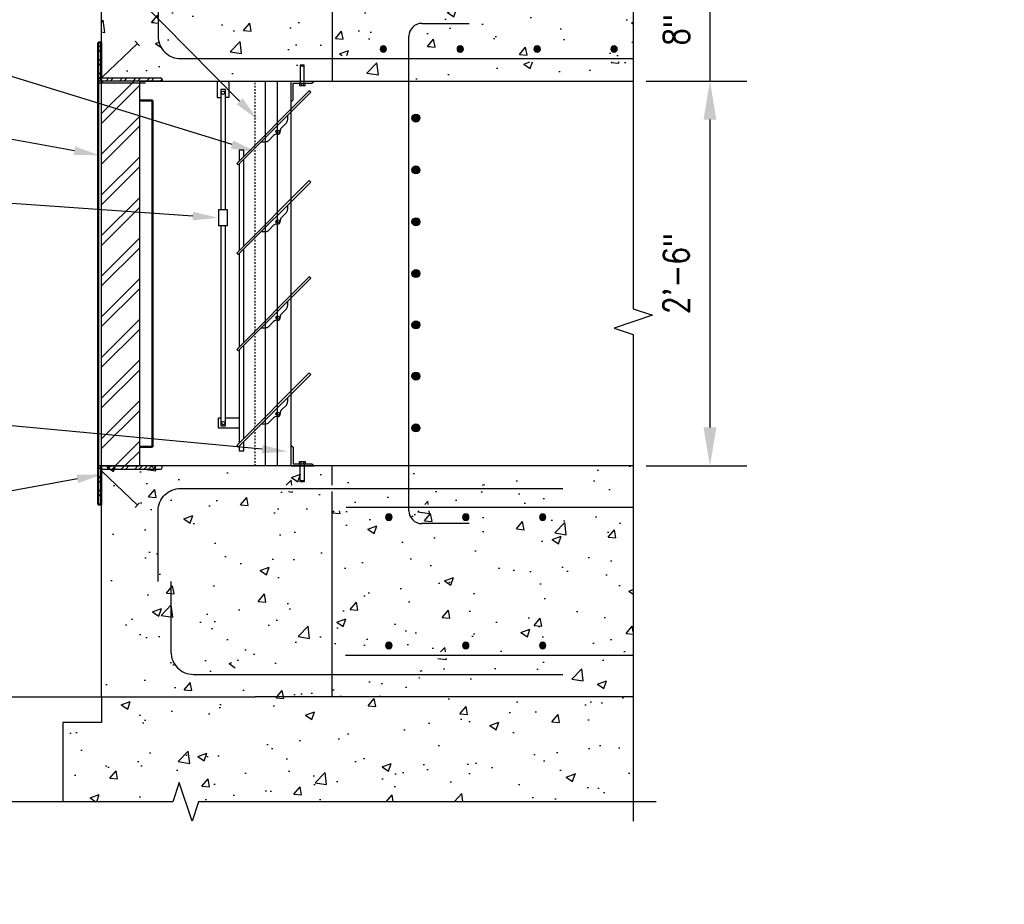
# Model space of a CAD drawing. Header units: inches. Extents: x -283 to 1505, y -272 to 93.
# Tile 5 of 24: x 313 to 390, y -10 to 58. Entities that reach past the tile are written whole.
import ezdxf
from ezdxf import colors
from ezdxf.entities.mleader import LeaderData, LeaderLine
from ezdxf.math import Vec2, Vec3

# ---------------------------------------------------------------- set-up
doc = ezdxf.new("R2010")
doc.units = ezdxf.units.IN
doc.header["$MEASUREMENT"] = 0
doc.linetypes.add('Dash', pattern=[0.25, 0.125, -0.125])
for name, color, linetype in [('A-ANNO-DIMS', 1, 'Continuous'), ('A-DETL', 3, 'Continuous'), ('A-DETL-GENF', 3, 'Continuous'), ('A-DETL-MEDM', 3, 'Continuous'), ('A-DETL-THIN', 1, 'Continuous'), ('A-DETL-WIDE', 4, 'Continuous'), ('A-FLOR', 5, 'Continuous'), ('A-FLOR-PATT', 8, 'Continuous'), ('A-WALL', 5, 'Continuous'), ('A-WALL-PATT', 8, 'Continuous'), ('G-ANNO-SYMB', 2, 'Continuous'), ('G-ANNO-TEXT', 2, 'Continuous'), ('M-EQPM', 2, 'Continuous')]:
    doc.layers.add(name, color=color, linetype=linetype)
doc.styles.add('Annotative', font='romans.shx', dxfattribs={"width": 0.8, "height": 0.125})
doc.dimstyles.new('Annotative', dxfattribs={"dimscale": 0, "dimtxt": 0.125, "dimasz": 0.125, "dimexe": 0.18, "dimexo": 0.0625, "dimgap": 0.09, "dimtad": 1, "dimdec": 3, "dimzin": 3, "dimdsep": 46, "dimlunit": 4, "dimtxsty": 'Annotative', "dimcen": 0.09, "dimclrt": 2, "dimazin": 2, "dimtfac": 1, "dimtdec": 3, "dimtmove": 0, "dimatfit": 0, "dimfxl": 1, "dimtfill": 1, "dimfrac": 2, "dimtolj": 1, "dimtzin": 0, "dimarcsym": 0})
pattern_1 = [(50, (-513.4426, 5.676), (7.1726, -0.62752), [0.75, -8.25]), (355, (-513.4426, 5.676), (-1.387513, 7.52192), [0.6, -6.6]), (100.4514, (-512.845, 5.6235), (5.78509, 6.8944), [0.6374, -7.01142]), (46.1842, (-513.443, 7.676), (10.67241, -1.65519), [1.125, -12.375]), (96.6356, (-512.553, 7.538), (9.34662, 9.74119), [0.9561, -10.51714]), (351.1842, (-513.443, 7.676), (9.34662, 9.74119), [0.9, -9.9]), (21, (-512.4426, 7.176), (5.96907, -4.02619), [0.75, -8.25]), (326, (-512.4426, 7.176), (2.433153, 7.2515), [0.6, -6.6]), (71.4514, (-511.945, 6.84), (8.402224, 3.22531), [0.6374, -7.01142]), (37.5, (-513.4426, 5.6758), (0.1215986, 3.3289385), [0, -6.52, 0, -6.7, 0, -6.625]), (7.5, (-513.4426, 5.6758), (2.630695, 3.944117), [0, -3.82, 0, -6.37, 0, -2.525]), (327.5, (-515.6726, 5.6758), (5.338224, -0.225549), [0, -2.5, 0, -7.8, 0, -10.35]), (317.5, (-516.6726, 5.6758), (5.831862, 1.00105), [0, -3.25, 0, -5.18, 0, -7.35])]

# ---------------------------------------------------------------- blocks, each defined once
blk = doc.blocks.new('USM_Louver - USM_Louver-1291320-Section 14')
at = {"layer": 'M-EQPM', "lineweight": 50}
for p, q in [((832.956, 15), (832.956, 51)), ((833.206, 51), (832.956, 51)), ((833.206, 51), (833.206, 48)), ((836.206, 46.5), (837.206, 46.5)), ((837.206, 46.5), (837.206, 19.5)), ((837.206, 19.5), (836.206, 19.5)), ((833.206, 18), (833.206, 15)), ((833.206, 15), (832.956, 15))]:
    blk.add_line(p, q, dxfattribs=at)
blk = doc.blocks.new('Reinforcing Bar Section_USACE - __4-599888-Section 14')
at = {"layer": 'A-DETL-GENF'}
blk.add_hatch(color=256, dxfattribs=at).paths.add_polyline_path([(873.262, 53.256), (873.362, 53.305), (873.431, 53.392), (873.456, 53.5), (873.431, 53.608), (873.362, 53.695), (873.262, 53.744), (873.15, 53.744), (873.05, 53.695), (872.981, 53.608), (872.956, 53.5), (872.981, 53.392), (873.05, 53.305), (873.15, 53.256)])
for start, end in [(0, 180), (180, 0)]:
    blk.add_arc((873.206, 53.5), 0.25, start, end, dxfattribs=at)
blk = doc.blocks.new('*D32')
at = {"layer": 'A-ANNO-DIMS', "color": 0, "lineweight": -2, "transparency": 16777216}
for p, q in [((362.263, 53.676), (370.123, 53.676)), ((367.243, 50.676), (367.243, 26.676)), ((362.263, 23.676), (370.123, 23.676))]:
    blk.add_line(p, q, dxfattribs=at)
at = {"layer": 'A-ANNO-DIMS', "color": 0, "transparency": 16777216}
for points in [[(366.743, 50.676), (367.743, 50.676), (367.243, 53.676)], [(366.743, 26.676), (367.743, 26.676), (367.243, 23.676)]]:
    blk.add_solid(points, dxfattribs=at)
at = {"layer": 'Defpoints', "color": 0, "transparency": 16777216}
for p in [(361.263, 53.676), (361.263, 23.676), (367.243, 23.676)]:
    blk.add_point(p, dxfattribs=at)
at = {"layer": 'A-ANNO-DIMS', "color": 2, "lineweight": -3, "transparency": 16777216, "insert": (364.613, 38.676), "char_height": 2, "attachment_point": 5, "rotation": 90, "style": 'Annotative', "bg_fill": 3, "box_fill_scale": 1.25, "bg_fill_color": 256, "bg_fill_true_color": 13158600, "bg_fill_transparency": 0}
blk.add_mtext('\\A1;2\'-6"', dxfattribs=at)
blk = doc.blocks.new('*D28')
at = {"layer": 'A-ANNO-DIMS', "color": 0, "lineweight": -2, "transparency": 16777216}
for p, q in [((367.241, 64.676), (367.241, 67.676)), ((362.263, 61.676), (370.121, 61.676)), ((367.241, 61.676), (367.241, 53.676)), ((362.263, 53.676), (370.121, 53.676)), ((367.241, 50.676), (367.241, 47.676))]:
    blk.add_line(p, q, dxfattribs=at)
at = {"layer": 'A-ANNO-DIMS', "color": 0, "transparency": 16777216}
for points in [[(366.741, 64.676), (367.741, 64.676), (367.241, 61.676)], [(366.741, 50.676), (367.741, 50.676), (367.241, 53.676)]]:
    blk.add_solid(points, dxfattribs=at)
at = {"layer": 'Defpoints', "color": 0, "transparency": 16777216}
for p in [(361.263, 61.676), (361.263, 53.676), (367.241, 53.676)]:
    blk.add_point(p, dxfattribs=at)
at = {"layer": 'A-ANNO-DIMS', "color": 2, "lineweight": -3, "transparency": 16777216, "insert": (364.61, 57.676), "char_height": 2, "attachment_point": 5, "rotation": 90, "style": 'Annotative', "bg_fill": 3, "box_fill_scale": 1.25, "bg_fill_color": 256, "bg_fill_true_color": 13158600, "bg_fill_transparency": 0}
blk.add_mtext('\\A1;8"', dxfattribs=at)
blk = doc.blocks.new('Reinforcing Bar Section_USACE - __5-V7-INTERIOR COLUMN SECTION')
h = blk.add_hatch(color=256)
h.dxf.hatch_style = 1
h.paths.add_polyline_path([(0.3125, 0, 1), (-0.3125, 0, 1)])
blk.add_circle((0, 0), 0.3125)

msp = doc.modelspace()

# ---------------------------------------------------------------- hatches: boundary and pattern name
at = {"layer": 'A-DETL', "lineweight": -3}
h = msp.add_hatch(dxfattribs=at)
h.set_pattern_fill('FP_2', color=8, style=0, pattern_type=2)
h.set_pattern_definition([(45, (619.7634, 40.6688), (-1.58392, 1.58392), []), (45, (619.7634, 43.0688), (-1.58392, 1.58392), [])])
h.paths.add_polyline_path([(322.7634, 23.6758), (322.7634, 53.6758), (319.7634, 53.6758), (319.7634, 23.6758)])
at = {"layer": 'A-FLOR-PATT', "lineweight": -3}
h = msp.add_hatch(dxfattribs=at)
h.set_pattern_fill('AR-CONC', color=8, style=0)
h.set_pattern_definition(pattern_1)
h.paths.add_polyline_path([(345.0372, 53.6758), (361.2634, 53.6758), (361.2634, 55.1758), (331.7634, 55.1758), (331.7634, 53.6758), (335.7386, 53.6758)])
h.paths.add_polyline_path([(331.7634, 55.6758), (361.2634, 55.6758), (361.2634, 59.6758), (331.7634, 59.6758), (331.7634, 55.7658)])
h.paths.add_polyline_path([(335.7386, 55.932), (335.7077, 55.932), (335.6075, 55.9803), (335.5381, 56.0673), (335.5134, 56.1758), (335.5381, 56.2842), (335.6075, 56.3712), (335.7077, 56.4195), (335.819, 56.4195), (335.9192, 56.3712), (335.9886, 56.2842), (336.0134, 56.1758), (335.9886, 56.0673), (335.9192, 55.9803), (335.819, 55.932)])
h.paths.add_polyline_path([(341.819, 55.932), (341.7077, 55.932), (341.6075, 55.9803), (341.5381, 56.0673), (341.5134, 56.1758), (341.5381, 56.2842), (341.6075, 56.3712), (341.7077, 56.4195), (341.819, 56.4195), (341.9192, 56.3712), (341.9886, 56.2842), (342.0134, 56.1758), (341.9886, 56.0673), (341.9192, 55.9803)])
h.paths.add_polyline_path([(347.819, 55.932), (347.7077, 55.932), (347.6075, 55.9803), (347.5381, 56.0673), (347.5134, 56.1758), (347.5381, 56.2842), (347.6075, 56.3712), (347.7077, 56.4195), (347.819, 56.4195), (347.9192, 56.3712), (347.9886, 56.2842), (348.0134, 56.1758), (347.9886, 56.0673), (347.9192, 55.9803)])
h.paths.add_polyline_path([(353.819, 55.932), (353.7077, 55.932), (353.6075, 55.9803), (353.5381, 56.0673), (353.5134, 56.1758), (353.5381, 56.2842), (353.6075, 56.3712), (353.7077, 56.4195), (353.819, 56.4195), (353.9192, 56.3712), (353.9886, 56.2842), (354.0134, 56.1758), (353.9886, 56.0673), (353.9192, 55.9803)])
h.paths.add_polyline_path([(359.7077, 55.932), (359.6075, 55.9803), (359.5381, 56.0673), (359.5134, 56.1758), (359.5381, 56.2842), (359.6075, 56.3712), (359.7077, 56.4195), (359.819, 56.4195), (359.9192, 56.3712), (359.9886, 56.2842), (360.0134, 56.1758), (359.9886, 56.0673), (359.9192, 55.9803), (359.819, 55.932)])
h.paths.add_polyline_path([(335.7077, 58.932), (335.6075, 58.9803), (335.5381, 59.0673), (335.5134, 59.1758), (335.5381, 59.2842), (335.6075, 59.3712), (335.7077, 59.4195), (335.819, 59.4195), (335.9192, 59.3712), (335.9886, 59.2842), (336.0134, 59.1758), (335.9886, 59.0673), (335.9192, 58.9803), (335.819, 58.932), (335.7386, 58.932)])
h.paths.add_polyline_path([(341.7077, 58.932), (341.6075, 58.9803), (341.5381, 59.0673), (341.5134, 59.1758), (341.5381, 59.2842), (341.6075, 59.3712), (341.7077, 59.4195), (341.819, 59.4195), (341.9192, 59.3712), (341.9886, 59.2842), (342.0134, 59.1758), (341.9886, 59.0673), (341.9192, 58.9803), (341.819, 58.932)])
h.paths.add_polyline_path([(347.7077, 58.932), (347.6075, 58.9803), (347.5381, 59.0673), (347.5134, 59.1758), (347.5381, 59.2842), (347.6075, 59.3712), (347.7077, 59.4195), (347.819, 59.4195), (347.9192, 59.3712), (347.9886, 59.2842), (348.0134, 59.1758), (347.9886, 59.0673), (347.9192, 58.9803), (347.819, 58.932)])
h.paths.add_polyline_path([(353.819, 58.932), (353.7077, 58.932), (353.6075, 58.9803), (353.5381, 59.0673), (353.5134, 59.1758), (353.5381, 59.2842), (353.6075, 59.3712), (353.7077, 59.4195), (353.819, 59.4195), (353.9192, 59.3712), (353.9886, 59.2842), (354.0134, 59.1758), (353.9886, 59.0673), (353.9192, 58.9803)])
h.paths.add_polyline_path([(359.7077, 58.932), (359.6075, 58.9803), (359.5381, 59.0673), (359.5134, 59.1758), (359.5381, 59.2842), (359.6075, 59.3712), (359.7077, 59.4195), (359.819, 59.4195), (359.9192, 59.3712), (359.9886, 59.2842), (360.0134, 59.1758), (359.9886, 59.0673), (359.9192, 58.9803), (359.819, 58.932)])
h.paths.add_polyline_path([(353.9192, 60.1758), (361.2634, 60.1758), (361.2634, 61.6758), (331.7634, 61.6758), (331.7634, 60.1758), (353.819, 60.1758)])
h = msp.add_hatch(dxfattribs=at)
h.set_pattern_fill('AR-CONC', color=8, style=0)
h.set_pattern_definition(pattern_1)
h.paths.add_polyline_path([(337.7634, -0.3242), (361.2634, -0.3242), (361.2634, 8.6758), (333.0706, 8.6758), (333.0706, 9.1758), (361.2634, 9.1758), (361.2634, 20.1758), (333.0706, 20.1824), (333.0706, 20.6758), (361.2634, 20.6758), (361.2634, 23.6758), (337.7634, 23.6758), (337.7634, 22.1758), (355.7634, 22.1758), (355.7634, 21.6758), (337.7634, 21.6758), (337.7634, 7.6758), (355.7634, 7.6758), (355.7634, 7.1758), (337.7634, 7.1758), (337.7634, 5.5141)])
h.paths.add_polyline_path([(333.7634, 9.4258), (333.6549, 9.4505), (333.5679, 9.5199), (333.5196, 9.6201), (333.5196, 9.7314), (333.5679, 9.8316), (333.6549, 9.901), (333.7634, 9.9258), (333.8718, 9.901), (333.9588, 9.8316), (334.0071, 9.7314), (334.0071, 9.6201), (333.9588, 9.5199), (333.8718, 9.4505)], flags=17)
h.paths.add_polyline_path([(338.7634, 9.4258), (338.6549, 9.4505), (338.5679, 9.5199), (338.5196, 9.6201), (338.5196, 9.7314), (338.5679, 9.8316), (338.6549, 9.901), (338.7634, 9.9258), (338.8718, 9.901), (338.9588, 9.8316), (339.0071, 9.7314), (339.0071, 9.6201), (338.9588, 9.5199), (338.8718, 9.4505)], flags=16)
h.paths.add_polyline_path([(350.7634, 9.4258), (350.6549, 9.4505), (350.5679, 9.5199), (350.5196, 9.6201), (350.5196, 9.7314), (350.5679, 9.8316), (350.6549, 9.901), (350.7634, 9.9258), (350.8718, 9.901), (350.9588, 9.8316), (351.0071, 9.7314), (351.0071, 9.6201), (350.9588, 9.5199), (350.8718, 9.4505)], flags=16)
h.paths.add_polyline_path([(344.7634, 9.4258), (344.6549, 9.4505), (344.5679, 9.5199), (344.5196, 9.6201), (344.5196, 9.7314), (344.5679, 9.8316), (344.6549, 9.901), (344.7634, 9.9258), (344.8718, 9.901), (344.9588, 9.8316), (345.0071, 9.7314), (345.0071, 9.6201), (344.9588, 9.5199), (344.8718, 9.4505)], flags=16)
h.paths.add_polyline_path([(356.7634, 9.4258), (356.6549, 9.4505), (356.5679, 9.5199), (356.5196, 9.6201), (356.5196, 9.7314), (356.5679, 9.8316), (356.6549, 9.901), (356.7634, 9.9258), (356.8718, 9.901), (356.9588, 9.8316), (357.0071, 9.7314), (357.0071, 9.6201), (356.9588, 9.5199), (356.8718, 9.4505)], flags=16)
h.paths.add_polyline_path([(338.7634, 19.4258), (338.6549, 19.4505), (338.5679, 19.5199), (338.5196, 19.6201), (338.5196, 19.7314), (338.5679, 19.8316), (338.6549, 19.901), (338.7634, 19.9258), (338.8718, 19.901), (338.9588, 19.8316), (339.0071, 19.7314), (339.0071, 19.6201), (338.9588, 19.5199), (338.8718, 19.4505)], flags=16)
h.paths.add_polyline_path([(333.7634, 19.4258), (333.6549, 19.4505), (333.5679, 19.5199), (333.5196, 19.6201), (333.5196, 19.7314), (333.5679, 19.8316), (333.6549, 19.901), (333.7634, 19.9258), (333.8718, 19.901), (333.9588, 19.8316), (334.0071, 19.7314), (334.0071, 19.6201), (333.9588, 19.5199), (333.8718, 19.4505)], flags=17)
h.paths.add_polyline_path([(344.7634, 19.4258), (344.6549, 19.4505), (344.5679, 19.5199), (344.5196, 19.6201), (344.5196, 19.7314), (344.5679, 19.8316), (344.6549, 19.901), (344.7634, 19.9258), (344.8718, 19.901), (344.9588, 19.8316), (345.0071, 19.7314), (345.0071, 19.6201), (344.9588, 19.5199), (344.8718, 19.4505)], flags=16)
h.paths.add_polyline_path([(350.7634, 19.4258), (350.6549, 19.4505), (350.5679, 19.5199), (350.5196, 19.6201), (350.5196, 19.7314), (350.5679, 19.8316), (350.6549, 19.901), (350.7634, 19.9258), (350.8718, 19.901), (350.9588, 19.8316), (351.0071, 19.7314), (351.0071, 19.6201), (350.9588, 19.5199), (350.8718, 19.4505)], flags=16)
h.paths.add_polyline_path([(356.7634, 19.4258), (356.6549, 19.4505), (356.5679, 19.5199), (356.5196, 19.6201), (356.5196, 19.7314), (356.5679, 19.8316), (356.6549, 19.901), (356.7634, 19.9258), (356.8718, 19.901), (356.9588, 19.8316), (357.0071, 19.7314), (357.0071, 19.6201), (356.9588, 19.5199), (356.8718, 19.4505)], flags=16)
h = msp.add_hatch(dxfattribs=at)
h.set_pattern_fill('AR-CONC', color=8, style=0)
h.set_pattern_definition(pattern_1)
h.paths.add_polyline_path([(326.8475, -4.0096), (327.3475, -2.5096), (361.2634, -2.5096), (361.2634, 5.6758), (319.7702, 5.6758), (319.7702, 3.6758), (316.7702, 3.6758), (316.7702, -2.5096), (325.3475, -2.5096), (325.8475, -1.0096), (326.4399, -2.787)])
h.paths.add_polyline_path([(295.0655, -2.5096), (305.7702, -2.5096), (305.7702, 3.6758), (298.2702, 3.6758), (298.2702, 5.6758), (291.0134, 5.6758), (291.0134, 2.6758), (292.5134, 2.1758), (289.5134, 1.1758), (291.0134, 0.6758), (291.0134, -2.5096), (292.5134, -2.5096)])
at = {"layer": 'A-WALL-PATT', "lineweight": -3}
h = msp.add_hatch(dxfattribs=at)
h.set_pattern_fill('AR-CONC', color=8, style=0)
h.set_pattern_definition(pattern_1)
h.paths.add_polyline_path([(337.7634, 5.6758), (337.7634, 7.1758), (331.2457, 7.2439), (330.7634, 7.4437), (330.3491, 7.7615), (330.0313, 8.1758), (329.8315, 8.6581), (329.7634, 9.1758), (329.7634, 14.6758), (330.2634, 14.6758), (330.2634, 9.1758), (330.3145, 8.7875), (330.4643, 8.4258), (330.7027, 8.1151), (331.0134, 7.8767), (331.3751, 7.7269), (337.7634, 7.6758), (337.7634, 21.6758), (330.7634, 21.6758), (330.3751, 21.6246), (330.0134, 21.4748), (329.7027, 21.2364), (329.4643, 20.9258), (329.3145, 20.564), (329.2634, 20.1758), (329.2634, 14.6758), (328.7634, 14.6758), (328.7634, 20.1758), (328.8315, 20.6934), (329.0313, 21.1758), (329.3491, 21.59), (329.7634, 21.9078), (330.2457, 22.1076), (330.7634, 22.1758), (337.7634, 22.1758), (337.7634, 23.6758), (319.7634, 23.6758), (319.7634, 5.6758), (331.2457, 5.6758)])
h.paths.add_polyline_path([(319.7634, 53.6758), (337.7634, 53.6758), (337.7634, 55.1758), (326.2634, 55.1758), (325.7457, 55.2439), (325.2634, 55.4437), (324.8459, 55.7658), (324.5313, 56.1758), (324.3292, 56.6758), (324.2634, 57.1758), (324.2634, 62.6758), (324.7634, 62.6758), (324.7634, 57.1758), (324.8145, 56.7875), (324.9643, 56.4258), (325.2027, 56.1151), (325.5134, 55.8767), (325.8751, 55.7269), (326.2634, 55.6758), (337.7634, 55.6758), (337.7634, 59.6758), (328.2634, 59.6758), (327.7457, 59.7439), (327.2634, 59.9437), (326.8491, 60.2615), (326.5313, 60.6758), (326.3315, 61.1581), (326.2634, 61.6758), (326.2634, 67.1758), (326.7634, 67.1758), (326.7634, 61.6758), (326.8145, 61.2875), (326.9643, 60.9258), (327.2027, 60.6151), (327.5134, 60.3767), (327.8751, 60.2269), (328.2634, 60.1758), (337.7634, 60.1758), (337.7634, 72.9258), (328.9396, 72.9258), (328.4396, 71.4258), (327.4396, 74.4258), (326.9396, 72.9258), (319.7634, 72.9258), (319.7634, 55.7658)])

# ---------------------------------------------------------------- linework, layer by layer
at = {"layer": 'A-DETL', "lineweight": -3}
for p, q in [((319.5134, 53.6758), (319.5134, 56.6758)), ((319.5134, 56.6758), (319.6384, 56.6758)), ((319.5134, 56.2579), (319.7634, 56.5079)), ((319.5134, 55.9044), (319.7634, 56.1544)), ((319.7634, 56.5508), (319.7634, 54.0508)), ((319.5134, 55.1973), (319.7634, 55.4473)), ((319.5134, 54.8437), (319.7634, 55.0937)), ((319.5134, 54.1366), (319.7634, 54.3866)), ((319.5134, 53.7831), (319.7645, 54.0342)), ((319.8884, 53.9258), (324.3884, 53.9258)), ((320.1132, 53.6758), (320.3632, 53.9258)), ((320.4667, 53.6758), (320.7167, 53.9258)), ((321.1738, 53.6758), (321.4238, 53.9258)), ((321.5274, 53.6758), (321.7774, 53.9258)), ((322.2345, 53.6758), (322.4845, 53.9258)), ((322.588, 53.6758), (322.838, 53.9258)), ((323.2951, 53.6758), (323.5451, 53.9258)), ((323.6487, 53.6758), (323.8987, 53.9258)), ((324.3558, 53.6758), (324.5099, 53.8299)), ((324.5134, 53.8008), (324.5134, 53.6758)), ((324.5134, 53.6758), (319.5134, 53.6758)), ((319.7634, 53.6758), (319.7634, 23.6758)), ((322.7634, 23.6758), (322.7634, 53.6758)), ((324.5134, 23.6724), (319.5134, 23.6724)), ((319.5134, 23.6724), (319.5134, 20.6724)), ((319.5134, 23.3879), (319.7978, 23.6724)), ((319.7634, 20.7974), (319.7634, 23.2974)), ((319.8884, 23.4224), (324.3884, 23.4224)), ((320.2549, 23.4224), (320.5049, 23.6724)), ((320.6085, 23.4224), (320.8585, 23.6724)), ((321.3156, 23.4224), (321.5656, 23.6724)), ((321.6691, 23.4224), (321.9191, 23.6724)), ((322.3763, 23.4224), (322.6263, 23.6724)), ((322.7298, 23.4224), (322.9798, 23.6724)), ((323.4369, 23.4224), (323.6869, 23.6724)), ((323.7905, 23.4224), (324.0405, 23.6724)), ((324.5134, 23.5474), (324.5134, 23.6724)), ((319.5134, 22.6808), (319.7634, 22.9308)), ((319.5134, 22.3272), (319.7634, 22.5772)), ((319.5134, 21.6201), (319.7634, 21.8701)), ((319.5134, 21.2666), (319.7634, 21.5166)), ((319.6263, 20.6724), (319.7634, 20.8095)), ((319.5134, 20.6724), (319.6384, 20.6724)), ((298.2702, 5.6758), (319.7634, 5.6758))]:
    msp.add_line(p, q, dxfattribs=at)
for centre, start, end in [((319.6384, 56.5508), 0, 90), ((319.8884, 54.0508), 180, 270), ((324.3884, 53.8008), 0, 90), ((319.8884, 23.2974), 90, 180), ((324.3884, 23.5474), 270, 0), ((319.6384, 20.7974), 270, 0)]:
    msp.add_arc(centre, 0.125, start, end, dxfattribs=at)
at = {"layer": 'A-DETL-MEDM', "lineweight": -3}
msp.add_line((319.5767, 53.5508), (323.2017, 53.5508), dxfattribs=at)
at = {"layer": 'A-DETL-THIN', "lineweight": -3}
for p, q in [((322.7634, 53.6758), (319.7634, 53.6758)), ((319.7634, 23.6758), (322.7634, 23.6758))]:
    msp.add_line(p, q, dxfattribs=at)
at = {"layer": 'A-DETL-WIDE', "lineweight": -3}
for p, q in [((344.7634, 58.1758), (348.4509, 58.1758)), ((343.7634, 20.1758), (343.7634, 57.1758)), ((319.8008, 53.9615), (322.5759, 56.6133)), ((322.4069, 56.7976), (322.7448, 56.4289)), ((319.8008, 23.2628), (322.5759, 20.6111)), ((322.4069, 20.4268), (322.7448, 20.7954)), ((361.2634, 20.4258), (338.8678, 20.4258)), ((348.4509, 19.1758), (344.7634, 19.1758)), ((338.8009, 8.9258), (361.2634, 8.9258))]:
    msp.add_line(p, q, dxfattribs=at)
for points in [[(324.1978, 62.6758), (324.1978, 57.1758, 0.4142136), (325.9478, 55.4258), (361.2634, 55.4258)], [(324.1978, 14.6758), (324.1978, 20.1758, -0.4142136), (325.9478, 21.9258), (355.7634, 21.9258)], [(325.1978, 14.6758), (325.1978, 9.1758, 0.4142136), (326.9478, 7.4258), (355.7634, 7.4258)]]:
    msp.add_lwpolyline(points, format="xyb", dxfattribs=at)
for centre, start, end in [((344.7634, 57.1758), 90, 180), ((344.7634, 20.1758), 180, 270)]:
    msp.add_arc(centre, 1, start, end, dxfattribs=at)
at = {"layer": 'A-FLOR', "lineweight": -3}
for p, q in [((337.7634, 61.6758), (337.7634, 53.6758)), ((331.7634, 53.6758), (361.2634, 53.6758)), ((361.2634, 23.6758), (331.7634, 23.6758)), ((319.7702, 5.6758), (319.7702, 3.6758)), ((361.2634, 5.6758), (331.7634, 5.6758)), ((319.7702, 3.6758), (316.7702, 3.6758)), ((316.7702, 3.6758), (316.7702, -2.5096))]:
    msp.add_line(p, q, dxfattribs=at)
at = {"layer": 'A-WALL', "lineweight": -3}
for p, q in [((319.7634, 72.9258), (319.7634, 56.6758)), ((322.7634, 53.6758), (331.7634, 53.6758)), ((331.7634, 23.6758), (322.7634, 23.6758)), ((337.7634, 22.1758), (337.7634, 23.6758)), ((337.7634, 5.6758), (337.7634, 21.6758)), ((319.7634, 20.6758), (319.7634, 5.6758)), ((319.7634, 5.6758), (331.7634, 5.6758))]:
    msp.add_line(p, q, dxfattribs=at)
at = {"layer": 'A-WALL-PATT', "lineweight": -3}
for p, q in [((335.6011, 54.9224), (335.2886, 54.9224)), ((335.2886, 54.9224), (335.2886, 53.5151)), ((335.6011, 54.8912), (335.2886, 54.8912)), ((335.6011, 54.8599), (335.2886, 54.8599)), ((335.6011, 54.8287), (335.2886, 54.8287)), ((335.6011, 53.5151), (335.6011, 54.9224)), ((328.7986, 53.6758), (328.7986, 52.3854)), ((329.4527, 53.0197), (329.0884, 53.0197)), ((329.0884, 53.0197), (329.0884, 43.6513)), ((329.4527, 43.6513), (329.4527, 53.0197)), ((329.7215, 53.6758), (329.7215, 52.3854)), ((332.5659, 23.6758), (332.5659, 53.6758)), ((333.5134, 23.6758), (333.5134, 53.6758)), ((334.5659, 23.6758), (334.5659, 53.6758)), ((334.5659, 53.6758), (336.3594, 53.6758)), ((334.7266, 52.2137), (334.7266, 53.5151)), ((334.7266, 53.5151), (336.1987, 53.5151)), ((335.2261, 53.5151), (335.2261, 53.3276)), ((335.2261, 53.3276), (335.6636, 53.3276)), ((335.3511, 53.5151), (335.3511, 53.3276)), ((335.5386, 53.3276), (335.5386, 53.5151)), ((335.6636, 53.3276), (335.6636, 53.5151)), ((336.1987, 53.5151), (336.3594, 53.6758)), ((328.7986, 52.3854), (329.0884, 52.3854)), ((329.7215, 52.3854), (329.4527, 52.3854)), ((335.9884, 52.9202), (330.3316, 47.2633)), ((330.4495, 47.1455), (336.1063, 52.8023)), ((336.1063, 52.8023), (335.9884, 52.9202)), ((334.5659, 52.0706), (334.7266, 52.2137)), ((334.2979, 50.9939), (334.2979, 50.661)), ((334.2002, 50.4253), (333.8195, 50.0446)), ((332.8265, 49.0515), (333.2072, 49.4322)), ((332.2579, 48.9539), (332.5908, 48.9539)), ((330.8761, 48.2972), (330.5118, 48.2972)), ((330.5118, 48.2972), (330.5118, 47.4435)), ((330.8761, 47.8078), (330.8761, 48.2972)), ((330.3316, 47.2633), (330.4495, 47.1455)), ((330.5118, 47.2078), (330.5118, 40.4435)), ((330.8761, 40.8078), (330.8761, 47.5721)), ((335.9884, 45.9202), (330.3316, 40.2633)), ((330.4495, 40.1455), (336.1063, 45.8023)), ((336.1063, 45.8023), (335.9884, 45.9202)), ((334.2979, 43.9939), (334.2979, 43.661)), ((329.612, 43.6513), (328.9069, 43.6513)), ((328.9069, 43.6513), (328.9069, 42.4301)), ((329.612, 42.4301), (329.612, 43.6513)), ((334.2002, 43.4253), (333.8195, 43.0446)), ((328.9069, 42.4301), (329.612, 42.4301)), ((329.0884, 42.4301), (329.0884, 26.8074)), ((329.4527, 26.8074), (329.4527, 42.4301)), ((332.8265, 42.0515), (333.2072, 42.4322)), ((332.2579, 41.9539), (332.5908, 41.9539)), ((330.3316, 40.2633), (330.4495, 40.1455)), ((330.5118, 40.2078), (330.5118, 32.9435)), ((330.8761, 33.3078), (330.8761, 40.5721)), ((335.9884, 38.4202), (330.3316, 32.7633)), ((336.1063, 38.3023), (335.9884, 38.4202)), ((330.4495, 32.6455), (336.1063, 38.3023)), ((334.2979, 36.4939), (334.2979, 36.161)), ((334.2002, 35.9253), (333.8195, 35.5446)), ((332.8265, 34.5515), (333.2072, 34.9322)), ((332.2579, 34.4539), (332.5908, 34.4539)), ((330.8761, 25.8078), (330.8761, 33.0721)), ((330.3316, 32.7633), (330.4495, 32.6455)), ((330.5118, 32.7078), (330.5118, 25.4435)), ((335.9884, 30.9202), (330.3316, 25.2633)), ((330.4495, 25.1455), (336.1063, 30.8023)), ((336.1063, 30.8023), (335.9884, 30.9202)), ((334.2002, 28.4253), (333.8195, 28.0446)), ((334.2979, 28.9939), (334.2979, 28.661)), ((328.9126, 26.6166), (328.9126, 27.4158)), ((328.9126, 27.4158), (329.0884, 27.4158)), ((329.4527, 27.4158), (330.5118, 27.4158)), ((332.2579, 26.9539), (332.5908, 26.9539)), ((332.8265, 27.0515), (333.2072, 27.4322)), ((330.5118, 26.6166), (328.9126, 26.6166)), ((329.0884, 26.8074), (329.4527, 26.8074)), ((330.8761, 24.8636), (330.8761, 25.5721)), ((330.3316, 25.2633), (330.4495, 25.1455)), ((330.5118, 25.2078), (330.5118, 24.8636)), ((330.5118, 24.8636), (330.8761, 24.8636)), ((334.5659, 25.2809), (334.7266, 25.1378)), ((334.7266, 25.1378), (334.7266, 23.8365)), ((334.7266, 23.8365), (336.1987, 23.8365)), ((335.2261, 23.8365), (335.2261, 24.024)), ((335.2261, 24.024), (335.6636, 24.024)), ((335.2886, 22.4291), (335.2886, 23.8365)), ((335.3511, 23.8365), (335.3511, 24.024)), ((335.5386, 24.024), (335.5386, 23.8365)), ((335.6011, 23.8365), (335.6011, 22.4291)), ((335.6636, 24.024), (335.6636, 23.8365)), ((336.1987, 23.8365), (336.3594, 23.6758)), ((334.5659, 23.6758), (336.3594, 23.6758)), ((335.6011, 22.5228), (335.2886, 22.5228)), ((335.6011, 22.4916), (335.2886, 22.4916)), ((335.6011, 22.4603), (335.2886, 22.4603)), ((335.6011, 22.4291), (335.2886, 22.4291))]:
    msp.add_line(p, q, dxfattribs=at)
at = {"layer": 'A-WALL-PATT', "linetype": 'Dash', "lineweight": -3}
msp.add_line((331.7634, 23.6777), (331.7634, 53.6758), dxfattribs=at)
at = {"layer": 'A-WALL-PATT', "lineweight": -3}
for centre in [(329.2659, 52.7697), (333.5134, 49.7384), (333.5134, 42.7384), (333.5134, 35.2384), (333.5134, 27.7384), (329.2738, 27.0162)]:
    msp.add_circle(centre, 0.1298, dxfattribs=at)
for centre, radius, start, end in [((334.0552, 49.8089), 0.3333, 135, 187.410772), ((333.9645, 50.661), 0.3333, 315, 0), ((333.4429, 49.1965), 0.3333, 82.589228, 135), ((333.5134, 49.7384), 0.2131, 262.589228, 7.410772), ((332.5908, 49.2872), 0.3333, 270, 315), ((334.0552, 42.8089), 0.3333, 135, 187.410772), ((333.9645, 43.661), 0.3333, 315, 0), ((333.4429, 42.1965), 0.3333, 82.589228, 135), ((333.5134, 42.7384), 0.2131, 262.589228, 7.410772), ((332.5908, 42.2872), 0.3333, 270, 315), ((333.9645, 36.161), 0.3333, 315, 0), ((334.0552, 35.3089), 0.3333, 135, 187.410772), ((333.4429, 34.6965), 0.3333, 82.589228, 135), ((333.5134, 35.2384), 0.2131, 262.589228, 7.410772), ((332.5908, 34.7872), 0.3333, 270, 315), ((333.9645, 28.661), 0.3333, 315, 0), ((333.5134, 27.7384), 0.2131, 262.589228, 7.410772), ((334.0552, 27.8089), 0.3333, 135, 187.410772), ((332.5908, 27.2872), 0.3333, 270, 315), ((333.4429, 27.1965), 0.3333, 82.589228, 135)]:
    msp.add_arc(centre, radius, start, end, dxfattribs=at)
at = {"layer": 'G-ANNO-SYMB', "lineweight": -3}
for p, q in [((361.2634, 69.3264), (361.2634, 35.9258)), ((362.7634, 35.4258), (359.7634, 34.4258)), ((361.2634, 35.9258), (362.7634, 35.4258)), ((359.7634, 34.4258), (361.2634, 33.9258)), ((361.2634, 33.9258), (361.2634, -4.0096)), ((325.8475, -1.0096), (325.3475, -2.5096)), ((326.8475, -4.0096), (325.8475, -1.0096)), ((325.3475, -2.5096), (288.5213, -2.5096)), ((327.3475, -2.5096), (326.8475, -4.0096)), ((363.0401, -2.5096), (327.3475, -2.5096))]:
    msp.add_line(p, q, dxfattribs=at)

# ---------------------------------------------------------------- block references
at = {"layer": 'A-DETL-GENF', "lineweight": -3}
for p in [(-531.4426, 2.6758), (-525.4426, 2.6758), (-519.4426, 2.6758), (-513.4426, 2.6758)]:
    msp.add_blockref('Reinforcing Bar Section_USACE - __4-599888-Section 14', p, dxfattribs=at)
at = {"layer": 'A-DETL-GENF'}
for p in [(344.306, 50.7941), (344.306, 46.75), (344.306, 42.7059), (344.306, 38.6757), (344.306, 34.6712), (344.306, 30.6775), (344.306, 26.6353)]:
    msp.add_blockref('Reinforcing Bar Section_USACE - __5-V7-INTERIOR COLUMN SECTION', p, dxfattribs=at)
at = {"layer": 'A-DETL-GENF', "lineweight": -3, "rotation": 270.0000000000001}
for p in [(288.6944, 892.8817), (294.6944, 892.8817), (300.6944, 892.8817), (288.6944, 882.8817), (294.6944, 882.8817), (300.6944, 882.8817)]:
    msp.add_blockref('Reinforcing Bar Section_USACE - __4-599888-Section 14', p, dxfattribs=at)
at = {"layer": 'M-EQPM', "lineweight": -3}
msp.add_blockref('USM_Louver - USM_Louver-1291320-Section 14', (-513.4426, 5.6758), dxfattribs=at)

# ---------------------------------------------------------------- leaders
at = {"layer": 'G-ANNO-TEXT', "lineweight": -3}
ml = msp.add_multileader_mtext('Standard', dxfattribs=at)
ml.set_content('\\A1;PROVIDE SCREENED FIRE DAMPER COMPONENTS ONLY IF REQUIRED BY USING AGENCY', color=256, style='Annotative')
ml.set_leader_properties(color=1, linetype='ByLayer', lineweight=-1)
ml.build(insert=Vec2(0, 0))
ml.multileader.update_dxf_attribs({"text_left_attachment_type": 3, "text_right_attachment_type": 3, "dogleg_length": 0.125, "arrow_head_size": 2, "scale": 16})
ctx = ml.context
ctx.base_point, ctx.scale, ctx.char_height, ctx.arrow_head_size, ctx.landing_gap_size, ctx.plane_origin = Vec3(266.0906, 82.0728), 16, 2, 2, 1.44, Vec3(277.5823, 75.053)
ctx.left_attachment, ctx.right_attachment, ctx.text_align_type = 3, 3, 2
notes = []
notes.append((ctx, [(1, (1, 1, 0), (300.9896, 82.0728), (-1, 0), 2, [(0, [(331.9546, 50.6805)], 0, [])])]))
ctx.mtext.insert, ctx.mtext.width, ctx.mtext.defined_height, ctx.mtext.alignment, ctx.mtext.flow_direction = Vec3(297.5496, 93.0728), 30.557851, 10.4969, 3, 5
ml = msp.add_multileader_mtext('Standard', dxfattribs=at)
ml.set_content('\\A1;STL. HINGE\\P2 1/2" X 2 1/2"\\P(TYP)', color=256, style='Annotative')
ml.set_leader_properties(color=1, linetype='ByLayer', lineweight=-1)
ml.build(insert=Vec2(0, 0))
ml.multileader.update_dxf_attribs({"text_right_attachment_type": 3, "dogleg_length": 0.125, "arrow_head_size": 2, "scale": 16})
ctx = ml.context
ctx.base_point, ctx.scale, ctx.char_height, ctx.arrow_head_size, ctx.landing_gap_size, ctx.plane_origin = Vec3(219.8156, 71.7551), 16, 2, 2, 1.44, Vec3(212.0106, 63.0468)
ctx.right_attachment = 3
notes.append((ctx, [(0, (1, 1, 0), (217.8156, 71.7551), (1, 0), 2, [(0, [(201.77, 44.1693)], 0, [])])]))
ctx.mtext.insert, ctx.mtext.width, ctx.mtext.flow_direction = Vec3(221.2556, 73.0885), 23.260912, 5
ml = msp.add_multileader_mtext('Standard', dxfattribs=at)
ml.set_content('2\'-6"x2\'-6" MULTI BLADE FIRE STOP DAMPER W/FUSIBLE LINK', color=256, style='Annotative')
ml.set_leader_properties(color=1, linetype='ByLayer', lineweight=-1)
ml.build(insert=Vec2(0, 0))
ml.multileader.update_dxf_attribs({"text_left_attachment_type": 3, "text_right_attachment_type": 3, "dogleg_length": 0.125, "arrow_head_size": 2, "scale": 16})
ctx = ml.context
ctx.base_point, ctx.scale, ctx.char_height, ctx.arrow_head_size, ctx.landing_gap_size, ctx.plane_origin = Vec3(264.3382, 57.6801), 16, 2, 2, 1.44, Vec3(281.5868, 82.9145)
ctx.left_attachment, ctx.right_attachment, ctx.text_align_type = 3, 3, 2
notes.append((ctx, [(1, (1, 1, 0), (300.9896, 57.6801), (-1, 0), 2, [(0, [(331.8749, 48.1352)], 0, [])])]))
ctx.mtext.insert, ctx.mtext.width, ctx.mtext.defined_height, ctx.mtext.alignment, ctx.mtext.flow_direction = Vec3(297.5496, 66.442), 34.275467, 12.3279, 3, 5
ml = msp.add_multileader_mtext('Standard', dxfattribs=at)
ml.set_content('HEAVY DUTY LOUVER', color=256, style='Annotative')
ml.set_leader_properties(color=1, linetype='ByLayer', lineweight=-1)
ml.build(insert=Vec2(0, 0))
ml.multileader.update_dxf_attribs({"text_left_attachment_type": 3, "text_right_attachment_type": 3, "dogleg_length": 0.125, "arrow_head_size": 2, "scale": 16})
ctx = ml.context
ctx.base_point, ctx.scale, ctx.char_height, ctx.arrow_head_size, ctx.landing_gap_size, ctx.plane_origin = Vec3(271.2715, 51.275), 16, 2, 2, 1.44, Vec3(281.5868, 67.3299)
ctx.left_attachment, ctx.right_attachment, ctx.text_align_type = 3, 3, 2
notes.append((ctx, [(1, (1, 1, 0), (300.9896, 51.275), (-1, 0), 2, [(0, [(319.6356, 47.8912)], 0, [])])]))
ctx.mtext.insert, ctx.mtext.width, ctx.mtext.alignment, ctx.mtext.flow_direction = Vec3(297.5496, 52.275), 29.134031, 3, 5
ml = msp.add_multileader_mtext('Standard', dxfattribs=at)
ml.set_content('CONCRETE PILASTER', color=256, style='Annotative')
ml.set_leader_properties(color=1, linetype='ByLayer', lineweight=-1)
ml.build(insert=Vec2(0, 0))
ml.multileader.update_dxf_attribs({"text_right_attachment_type": 3, "dogleg_length": 0.125, "arrow_head_size": 2, "scale": 16})
ctx = ml.context
ctx.base_point, ctx.scale, ctx.char_height, ctx.arrow_head_size, ctx.landing_gap_size, ctx.plane_origin = Vec3(220.5679, 46.7602), 16, 2, 2, 1.44, Vec3(211.9921, 38.0519)
ctx.right_attachment = 3
notes.append((ctx, [(0, (1, 1, 0), (218.5679, 46.7602), (1, 0), 2, [(0, [(209.0955, 32.9339)], 0, [])])]))
ctx.mtext.insert, ctx.mtext.width, ctx.mtext.flow_direction = Vec3(222.0079, 47.7602), 23.260912, 5
ml = msp.add_multileader_mtext('Standard', dxfattribs=at)
ml.set_content('FUSIBLE LINK', color=256, style='Annotative')
ml.set_leader_properties(color=1, linetype='ByLayer', lineweight=-1)
ml.build(insert=Vec2(0, 0))
ml.multileader.update_dxf_attribs({"text_left_attachment_type": 3, "text_right_attachment_type": 3, "dogleg_length": 0.125, "arrow_head_size": 2, "scale": 16})
ctx = ml.context
ctx.base_point, ctx.scale, ctx.char_height, ctx.arrow_head_size, ctx.landing_gap_size, ctx.plane_origin = Vec3(280.3382, 44.9425), 16, 2, 2, 1.44, Vec3(283.0431, 58.3645)
ctx.left_attachment, ctx.right_attachment, ctx.text_align_type = 3, 3, 2
notes.append((ctx, [(1, (1, 1, 0), (300.9896, 44.9425), (-1, 0), 2, [(0, [(328.9069, 43.0151)], 0, [])])]))
ctx.mtext.insert, ctx.mtext.width, ctx.mtext.alignment, ctx.mtext.flow_direction = Vec3(297.5496, 45.9425), 23.260912, 3, 5
ml = msp.add_multileader_mtext('Standard', dxfattribs=at)
ml.set_content('\\A1;L 1-3/4x 1-1/2x 1/8 STOPS W/ 5/16"%%C ANCHOR BOLTS ', color=256, style='Annotative')
ml.set_leader_properties(color=1, linetype='ByLayer', lineweight=-1)
ml.build(insert=Vec2(0, 0))
ml.multileader.update_dxf_attribs({"text_left_attachment_type": 3, "text_right_attachment_type": 3, "dogleg_length": 0.125, "arrow_head_size": 2, "scale": 16})
ctx = ml.context
ctx.base_point, ctx.scale, ctx.char_height, ctx.arrow_head_size, ctx.landing_gap_size, ctx.plane_origin = Vec3(266.7763, 27.8995), 16, 2, 2, 1.44, Vec3(283.0431, 39.8878)
ctx.left_attachment, ctx.right_attachment, ctx.text_align_type = 3, 3, 2
notes.append((ctx, [(1, (1, 1, 0), (300.9896, 27.8995), (-1, 0), 2, [(0, [(334.3103, 24.8005)], 0, [])])]))
ctx.mtext.insert, ctx.mtext.width, ctx.mtext.defined_height, ctx.mtext.alignment, ctx.mtext.flow_direction = Vec3(297.5496, 36.3281), 33.464438, 12.8819, 3, 5
ml = msp.add_multileader_mtext('Standard', dxfattribs=at)
ml.set_content('\\A1;L 3x5x1/4 (TYP)', color=256, style='Annotative')
ml.set_leader_properties(color=1, linetype='ByLayer', lineweight=-1)
ml.build(insert=Vec2(0, 0))
ml.multileader.update_dxf_attribs({"text_left_attachment_type": 3, "text_right_attachment_type": 3, "dogleg_length": 0.125, "arrow_head_size": 2, "scale": 16})
ctx = ml.context
ctx.base_point, ctx.scale, ctx.char_height, ctx.arrow_head_size, ctx.landing_gap_size, ctx.plane_origin = Vec3(275.5382, 19.5888), 16, 2, 2, 1.44, Vec3(281.1679, 29.338)
ctx.left_attachment, ctx.right_attachment, ctx.text_align_type = 3, 3, 2
notes.append((ctx, [(1, (1, 1, 0), (300.9896, 19.5888), (-1, 0), 2, [(0, [(319.8714, 23.02)], 0, [])])]))
ctx.mtext.insert, ctx.mtext.width, ctx.mtext.alignment, ctx.mtext.flow_direction = Vec3(297.5496, 21.303), 27.289693, 3, 5
ml = msp.add_multileader_mtext('Standard', dxfattribs=at)
ml.set_content('T/SLAB', color=256, style='Annotative')
ml.set_leader_properties(color=1, linetype='ByLayer', lineweight=-1)
ml.build(insert=Vec2(0, 0))
ml.multileader.update_dxf_attribs({"text_left_attachment_type": 3, "text_right_attachment_type": 3, "dogleg_length": 0.125, "arrow_head_size": 2, "scale": 16})
ctx = ml.context
ctx.base_point, ctx.scale, ctx.char_height, ctx.arrow_head_size, ctx.landing_gap_size, ctx.plane_origin = Vec3(288.4906, 13.1379), 16, 2, 2, 1.44, Vec3(283.0431, 25.436)
ctx.left_attachment, ctx.right_attachment = 3, 3
notes.append((ctx, [(1, (1, 1, 0), (301.7516, 13.1379), (-1, 0), 2, [(0, [(304.1112, 5.5369)], 0, [])])]))
ctx.mtext.insert, ctx.mtext.width, ctx.mtext.flow_direction = Vec3(289.9306, 14.8522), 23.260912, 5
ml = msp.add_multileader_mtext('Standard', dxfattribs=at)
ml.set_content('T/SLAB', color=256, style='Annotative')
ml.set_leader_properties(color=1, linetype='ByLayer', lineweight=-1)
ml.build(insert=Vec2(0, 0))
ml.multileader.update_dxf_attribs({"text_right_attachment_type": 3, "dogleg_length": 0.125, "arrow_head_size": 2, "scale": 16})
ctx = ml.context
ctx.base_point, ctx.scale, ctx.char_height, ctx.arrow_head_size, ctx.landing_gap_size, ctx.plane_origin = Vec3(169.1612, 8.8068), 16, 2, 2, 1.44, Vec3(169.9314, 23.9484)
ctx.right_attachment = 3
notes.append((ctx, [(1, (1, 1, 0), (182.4221, 8.4258), (-1, 0), 2, [(0, [(183.9283, -0.1925)], 0, [])])]))
ctx.mtext.insert, ctx.mtext.width, ctx.mtext.flow_direction = Vec3(170.6012, 10.1401), 23.260912, 5
ml = msp.add_multileader_mtext('Standard', dxfattribs=at)
ml.set_content('DOOR TRENCH', color=256, style='Annotative')
ml.set_leader_properties(color=1, linetype='ByLayer', lineweight=-1)
ml.build(insert=Vec2(0, 0))
ml.multileader.update_dxf_attribs({"text_left_attachment_type": 3, "text_right_attachment_type": 3, "dogleg_length": 0.125, "arrow_head_size": 2, "scale": 16})
ctx = ml.context
ctx.base_point, ctx.scale, ctx.char_height, ctx.arrow_head_size, ctx.landing_gap_size, ctx.plane_origin = Vec3(288.4906, -8.9272), 16, 2, 2, 1.44, Vec3(283.0431, 5.6658)
ctx.left_attachment, ctx.right_attachment = 3, 3
notes.append((ctx, [(1, (1, 1, 0), (310.1326, -8.9272), (-1, 0), 2, [(0, [(310.6389, 0.1664)], 0, [])])]))
ctx.mtext.insert, ctx.mtext.width, ctx.mtext.flow_direction = Vec3(289.9306, -7.9272), 23.260912, 5
for ctx, leaders in notes:
    for number, flags, end, landing, length, lines in leaders:
        leader = LeaderData()
        leader.index, (leader.has_last_leader_line, leader.has_dogleg_vector, leader.attachment_direction) = number, flags
        leader.last_leader_point, leader.dogleg_vector, leader.dogleg_length = Vec3(end), Vec3(landing), length
        for number, points, colour, breaks in lines:
            line = LeaderLine()
            line.index, line.vertices, line.color, line.breaks = number, Vec3.list(points), colors.encode_raw_color(colour), breaks
            leader.lines.append(line)
        ctx.leaders.append(leader)

# ---------------------------------------------------------------- next in the draw order: dimensions: what is measured, and where the dimension line sits
at = {"layer": 'A-ANNO-DIMS', "lineweight": -3}
dim = msp.add_linear_dim(base=(367.2434, 23.6758), p1=(361.2634, 53.6758), p2=(361.2634, 23.6758), angle=90, dimstyle='Annotative', override={"dimasz": 0.1875, "dimpost": '\\X'}, dxfattribs=at)
dim.commit()
dim.dimension.update_dxf_attribs({"geometry": '*D32', "text_midpoint": (364.613, 38.6758)})

# ---------------------------------------------------------------- next in the draw order: leaders
at = {"layer": 'G-ANNO-TEXT', "lineweight": -3}
ml = msp.add_multileader_mtext('Standard', dxfattribs=at)
ml.set_content('GRAVEL MATERIAL\\PWRAPPED IN FILTER FABRIC (TYP)', color=256, style='Annotative')
ml.set_leader_properties(color=1, linetype='ByLayer', lineweight=-1)
ml.build(insert=Vec2(0, 0))
ml.multileader.update_dxf_attribs({"text_right_attachment_type": 3, "dogleg_length": 0.125, "arrow_head_size": 2, "scale": 16})
ctx = ml.context
ctx.base_point, ctx.scale, ctx.char_height, ctx.arrow_head_size, ctx.landing_gap_size, ctx.plane_origin = Vec3(556.0007, 56.9821), 16, 2, 2, 1.44, Vec3(557.9613, 37.8078)
ctx.right_attachment, ctx.text_align_type = 3, 2
notes = []
notes.append((ctx, [(1, (1, 1, 0), (584.5759, 49.9345), (-1, 0), 2, [(0, [(589.5931, 21.6113)], 0, [])])]))
ctx.mtext.insert, ctx.mtext.width, ctx.mtext.defined_height, ctx.mtext.alignment, ctx.mtext.flow_direction = Vec3(581.1359, 58.3155), 24.975852, 13.6748, 3, 5
ml = msp.add_multileader_mtext('Standard', dxfattribs=at)
ml.set_content('6"%%C PERFORATED PVC DRAIN', color=256, style='Annotative')
ml.set_leader_properties(color=1, linetype='ByLayer', lineweight=-1)
ml.build(insert=Vec2(0, 0))
ml.multileader.update_dxf_attribs({"text_right_attachment_type": 3, "dogleg_length": 0.125, "arrow_head_size": 2, "scale": 16})
ctx = ml.context
ctx.base_point, ctx.scale, ctx.char_height, ctx.arrow_head_size, ctx.landing_gap_size, ctx.plane_origin = Vec3(550.337, 40.6393), 16, 2, 2, 1.44, Vec3(548.0479, 30.7746)
ctx.right_attachment, ctx.text_align_type = 3, 2
notes.append((ctx, [(1, (1, 1, 0), (575.2551, 36.9251), (-1, 0), 2, [(0, [(581.0202, 15.1616)], 0, [])])]))
ctx.mtext.insert, ctx.mtext.width, ctx.mtext.alignment, ctx.mtext.flow_direction = Vec3(571.8151, 41.6393), 20.367548, 3, 5
for ctx, leaders in notes:
    for number, flags, end, landing, length, lines in leaders:
        leader = LeaderData()
        leader.index, (leader.has_last_leader_line, leader.has_dogleg_vector, leader.attachment_direction) = number, flags
        leader.last_leader_point, leader.dogleg_vector, leader.dogleg_length = Vec3(end), Vec3(landing), length
        for number, points, colour, breaks in lines:
            line = LeaderLine()
            line.index, line.vertices, line.color, line.breaks = number, Vec3.list(points), colors.encode_raw_color(colour), breaks
            leader.lines.append(line)
        ctx.leaders.append(leader)

# ---------------------------------------------------------------- next in the draw order: dimensions: what is measured, and where the dimension line sits
at = {"layer": 'A-ANNO-DIMS', "lineweight": -3}
dim = msp.add_linear_dim(base=(367.2405, 53.6758), p1=(361.2634, 61.6758), p2=(361.2634, 53.6758), angle=90, dimstyle='Annotative', override={"dimasz": 0.1875, "dimpost": '\\X'}, dxfattribs=at)
dim.commit()
dim.dimension.update_dxf_attribs({"geometry": '*D28', "text_midpoint": (367.2405, 57.6758), "dimtype": 160})

doc.saveas('drawing.dxf')
